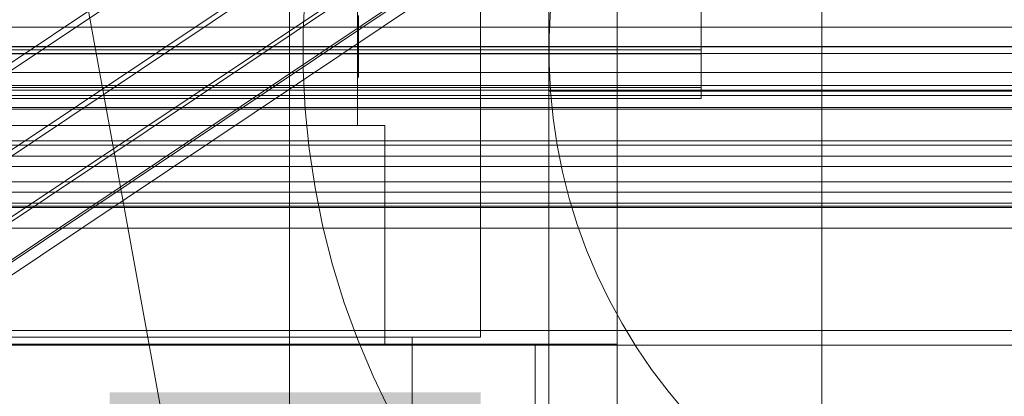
# Model space of a CAD drawing. Header units: millimetres. Extents: x -4738 to 65662, y -68080 to 6847.
# Tile 231 of 256: x 261 to 333, y -34799 to -34772. Entities that reach past the tile are written whole.
import ezdxf

# ---------------------------------------------------------------- set-up
doc = ezdxf.new("R2010")
doc.units = ezdxf.units.MM
for name, color, linetype, lineweight in [('COTAS_O', 1, 'Continuous', 0), ('COTAS_P', 1, 'Continuous', 0), ('frontal_C01', 7, 'Continuous', 0), ('frontal_C02', 7, 'Continuous', 0), ('frontal_C03', 7, 'Continuous', 0), ('frontal_C04', 7, 'Continuous', 0), ('frontal_C05', 7, 'Continuous', 0), ('frontal_mezcladora', 7, 'Continuous', 0)]:
    doc.layers.add(name, color=color, linetype=linetype, lineweight=lineweight)
doc.dimstyles.new('R19_100', dxfattribs={"dimtxt": 250, "dimasz": 150, "dimexe": 150, "dimexo": 80, "dimgap": 100, "dimtad": 1, "dimtih": 1, "dimtoh": 1, "dimdsep": 46, "dimcen": 0.09, "dimadec": 0, "dimazin": 0, "dimtfac": 1, "dimtdec": 4, "dimtofl": 0, "dimtmove": 0, "dimatfit": 3, "dimfxl": 1, "dimtolj": 1, "dimtzin": 0, "dimarcsym": 0})

# ---------------------------------------------------------------- blocks, each defined once
blk = doc.blocks.new('DIM_R31_49')
at = {"layer": 'COTAS_P'}
for p, q in [((-150, -32300), (550, -32300)), ((550, -32300), (505, -32450)), ((550, -34900), (550, -32300)), ((550, -32300), (595, -32450)), ((550, -34900), (505, -34750)), ((550, -34900), (595, -34750)), ((-150, -34900), (550, -34900))]:
    blk.add_line(p, q, dxfattribs=at)
blk.add_text('2600 P', height=250, rotation=90, dxfattribs=at).set_placement((450, -33600))
blk = doc.blocks.new('DIM_R31_52')
at = {"layer": 'COTAS_O'}
for p, q in [((-650, -34200), (-500, -34155)), ((650, -34200), (500, -34155)), ((-650, -34900), (-650, -34200)), ((-650, -34200), (650, -34200)), ((-650, -34200), (-500, -34245)), ((650, -34200), (500, -34245)), ((650, -34900), (650, -34200))]:
    blk.add_line(p, q, dxfattribs=at)
blk.add_text('1300 O', height=250, dxfattribs=at).set_placement((0, -34100))
blk = doc.blocks.new('DIM_R31_57')
at = {"layer": 'COTAS_P'}
for p, q in [((-305, -34680), (395, -34680)), ((395, -34680), (350, -34830)), ((395, -36000), (395, -34680)), ((395, -34680), (440, -34830)), ((395, -36000), (350, -35850)), ((395, -36000), (440, -35850)), ((-305, -36000), (395, -36000))]:
    blk.add_line(p, q, dxfattribs=at)
blk.add_text('1320 P', height=250, rotation=90, dxfattribs=at).set_placement((295, -35340))

msp = doc.modelspace()

# ---------------------------------------------------------------- linework, layer by layer
at = {"layer": 'frontal_C01'}
for p, q in [((311.15, -34773.974), (311.15, -34769.878)), ((311.15, -34770.281), (311.15, -34774.258)), ((-311.15, -34773.974), (311.15, -34773.974)), ((311.15, -34776.58), (311.15, -34773.974)), ((-311.15, -34774.258), (311.15, -34774.258)), ((311.15, -34774.258), (311.15, -34776.727)), ((-311.15, -34776.58), (311.15, -34776.58)), ((-311.15, -34776.727), (311.15, -34776.727)), ((311.15, -34777.519), (311.15, -34776.58)), ((311.15, -34776.727), (311.15, -34777.519)), ((-311.15, -34777.519), (311.15, -34777.519))]:
    msp.add_line(p, q, dxfattribs=at)
at = {"layer": 'frontal_C02'}
for p, q in [((171.232, -34835.259), (355.541, -34712.004)), ((164.752, -34839.023), (349.061, -34715.769)), ((173.554, -34839.982), (357.863, -34716.728)), ((168.263, -34843.056), (352.572, -34719.801)), ((175.016, -34843.792), (359.326, -34720.537)), ((171.275, -34845.965), (355.584, -34722.71)), ((175.521, -34846.427), (359.83, -34723.173)), ((173.584, -34847.553), (357.893, -34724.298)), ((175.032, -34847.71), (359.341, -34724.456)), ((430, -34772.309), (-430, -34772.309)), ((430, -34777.309), (-430, -34777.309))]:
    msp.add_line(p, q, dxfattribs=at)
at = {"layer": 'frontal_C03'}
for p, q in [((1496, -34773.742), (-1496, -34773.742)), ((1250, -34773.733), (-1250, -34773.733)), ((1496, -34774.244), (-1496, -34774.244)), ((1250, -34775.626), (-1250, -34775.626)), ((1496, -34776.583), (-1496, -34776.583)), ((1496, -34776.918), (-1496, -34776.918)), ((1496, -34778.184), (-1496, -34778.184)), ((1496, -34778.302), (-1496, -34778.302)), ((1250, -34780.627), (-1250, -34780.627)), ((1250, -34780.943), (-1250, -34780.943)), ((1250, -34781.737), (-1250, -34781.737)), ((-1250, -34782.501), (1250, -34782.501)), ((1250, -34783.624), (-1250, -34783.624)), ((1250, -34784.388), (-1250, -34784.388)), ((1250, -34785.182), (-1250, -34785.182)), ((1250, -34785.407), (-1250, -34785.407)), ((1250, -34785.499), (-1250, -34785.499)), ((1250, -34787.012), (-1250, -34787.012)), ((1250, -34794.498), (-1250, -34794.498)), ((1250, -34795.571), (-1250, -34795.571))]:
    msp.add_line(p, q, dxfattribs=at)
at = {"layer": 'frontal_C04'}
msp.add_line((488, -35988), (248, -34670.697), dxfattribs=at)
at = {"layer": 'frontal_C05'}
for p, q in [((300, -34777), (300, -34679)), ((300, -34849), (300, -34689)), ((281, -34802.5), (281, -34742.5)), ((305, -34802.5), (305, -34742.5)), ((281, -34795.5), (281, -34745.5)), ((286, -34779.5), (286, -34745.5)), ((305, -34795.5), (305, -34745.5)), ((282.018, -34772.554), (282.162, -34769.666)), ((300.112, -34771.011), (300.012, -34773.003)), ((286, -34772.038), (286, -34771.479)), ((286.05, -34771.462), (286.05, -34772.023)), ((286.05, -34772.023), (286.05, -34772.551)), ((282.018, -34775.446), (282.018, -34772.554)), ((286, -34772.565), (286, -34772.038)), ((286, -34773.057), (286, -34772.565)), ((286.05, -34772.551), (286.05, -34773.046)), ((286, -34773.516), (286, -34773.057)), ((286.05, -34773.046), (286.05, -34773.506)), ((300.012, -34773.003), (300.012, -34774.997)), ((286, -34773.938), (286, -34773.516)), ((286, -34774.323), (286, -34773.938)), ((286.05, -34773.506), (286.05, -34773.93)), ((286.05, -34773.93), (286.05, -34774.316)), ((286, -34774.67), (286, -34774.323)), ((286, -34774.979), (286, -34774.67)), ((286.05, -34774.316), (286.05, -34774.665)), ((286.05, -34774.665), (286.05, -34774.975)), ((282.162, -34778.334), (282.018, -34775.446)), ((286, -34775.248), (286, -34774.979)), ((286, -34775.476), (286, -34775.248)), ((286, -34775.664), (286, -34775.476)), ((286.05, -34774.975), (286.05, -34775.245)), ((286.05, -34775.245), (286.05, -34775.474)), ((286.05, -34775.474), (286.05, -34775.663)), ((300.012, -34774.997), (300.112, -34776.989)), ((286, -34775.811), (286, -34775.664)), ((286, -34775.916), (286, -34775.811)), ((286, -34775.979), (286, -34775.916)), ((286, -34776), (286, -34775.979)), ((286.05, -34775.663), (286.05, -34775.81)), ((286.05, -34775.81), (286.05, -34775.916)), ((286.05, -34775.916), (286.05, -34775.979)), ((286.05, -34775.979), (286.05, -34776)), ((300, -34777), (380, -34777)), ((300.112, -34776.989), (300.31, -34778.974)), ((282.45, -34781.212), (282.162, -34778.334)), ((300.31, -34778.974), (300.608, -34780.946)), ((250, -34779.5), (288, -34779.5)), ((252, -34779.5), (286, -34779.5)), ((262.532, -34779.5), (262.508, -34779.5)), ((262.573, -34779.5), (262.532, -34779.5)), ((262.57, -34779.5), (262.625, -34779.5)), ((262.629, -34779.5), (262.573, -34779.5)), ((262.625, -34779.5), (262.695, -34779.5)), ((262.701, -34779.5), (262.629, -34779.5)), ((262.695, -34779.5), (262.78, -34779.5)), ((262.789, -34779.5), (262.701, -34779.5)), ((262.78, -34779.5), (262.88, -34779.5)), ((262.892, -34779.5), (262.789, -34779.5)), ((262.88, -34779.5), (262.995, -34779.5)), ((263.01, -34779.5), (262.892, -34779.5)), ((262.995, -34779.5), (263.124, -34779.5)), ((263.144, -34779.5), (263.01, -34779.5)), ((263.124, -34779.5), (263.268, -34779.5)), ((263.292, -34779.5), (263.144, -34779.5)), ((263.268, -34779.5), (263.425, -34779.5)), ((263.454, -34779.5), (263.292, -34779.5)), ((263.425, -34779.5), (263.595, -34779.5)), ((263.629, -34779.5), (263.454, -34779.5)), ((263.595, -34779.5), (263.779, -34779.5)), ((263.819, -34779.5), (263.629, -34779.5)), ((263.779, -34779.5), (263.975, -34779.5)), ((264.021, -34779.5), (263.819, -34779.5)), ((263.975, -34779.5), (264.184, -34779.5)), ((264.235, -34779.5), (264.021, -34779.5)), ((264.184, -34779.5), (264.404, -34779.5)), ((264.461, -34779.5), (264.235, -34779.5)), ((264.404, -34779.5), (264.635, -34779.5)), ((264.699, -34779.5), (264.461, -34779.5)), ((264.635, -34779.5), (264.876, -34779.5)), ((264.947, -34779.5), (264.699, -34779.5)), ((264.876, -34779.5), (265.128, -34779.5)), ((265.206, -34779.5), (264.947, -34779.5)), ((265.128, -34779.5), (265.389, -34779.5)), ((265.473, -34779.5), (265.206, -34779.5)), ((265.389, -34779.5), (265.658, -34779.5)), ((265.75, -34779.5), (265.473, -34779.5)), ((265.658, -34779.5), (265.936, -34779.5)), ((266.035, -34779.5), (265.75, -34779.5)), ((265.936, -34779.5), (266.221, -34779.5)), ((266.327, -34779.5), (266.035, -34779.5)), ((266.221, -34779.5), (266.513, -34779.5)), ((266.625, -34779.5), (266.327, -34779.5)), ((266.513, -34779.5), (266.81, -34779.5)), ((266.93, -34779.5), (266.625, -34779.5)), ((266.81, -34779.5), (267.113, -34779.5)), ((267.24, -34779.5), (266.93, -34779.5)), ((267.113, -34779.5), (267.421, -34779.5)), ((267.554, -34779.5), (267.24, -34779.5)), ((267.421, -34779.5), (267.732, -34779.5)), ((267.871, -34779.5), (267.554, -34779.5)), ((267.732, -34779.5), (268.046, -34779.5)), ((268.192, -34779.5), (267.871, -34779.5)), ((268.046, -34779.5), (268.363, -34779.5)), ((268.514, -34779.5), (268.192, -34779.5)), ((268.363, -34779.5), (268.681, -34779.5)), ((268.838, -34779.5), (268.514, -34779.5)), ((268.681, -34779.5), (269, -34779.5)), ((269.162, -34779.5), (268.838, -34779.5)), ((269, -34779.5), (269.319, -34779.5)), ((269.486, -34779.5), (269.162, -34779.5)), ((269.319, -34779.5), (269.637, -34779.5)), ((269.808, -34779.5), (269.486, -34779.5)), ((269.637, -34779.5), (269.954, -34779.5)), ((270.129, -34779.5), (269.808, -34779.5)), ((269.954, -34779.5), (270.268, -34779.5)), ((270.446, -34779.5), (270.129, -34779.5)), ((270.268, -34779.5), (270.579, -34779.5)), ((270.76, -34779.5), (270.446, -34779.5)), ((270.579, -34779.5), (270.887, -34779.5)), ((271.07, -34779.5), (270.76, -34779.5)), ((270.887, -34779.5), (271.19, -34779.5)), ((271.375, -34779.5), (271.07, -34779.5)), ((271.19, -34779.5), (271.487, -34779.5)), ((271.673, -34779.5), (271.375, -34779.5)), ((271.487, -34779.5), (271.779, -34779.5)), ((271.965, -34779.5), (271.673, -34779.5)), ((271.779, -34779.5), (272.064, -34779.5)), ((272.25, -34779.5), (271.965, -34779.5)), ((272.064, -34779.5), (272.342, -34779.5)), ((272.527, -34779.5), (272.25, -34779.5)), ((272.342, -34779.5), (272.611, -34779.5)), ((272.794, -34779.5), (272.527, -34779.5)), ((272.611, -34779.5), (272.872, -34779.5)), ((273.053, -34779.5), (272.794, -34779.5)), ((272.872, -34779.5), (273.124, -34779.5)), ((273.301, -34779.5), (273.053, -34779.5)), ((273.124, -34779.5), (273.365, -34779.5)), ((273.539, -34779.5), (273.301, -34779.5)), ((273.365, -34779.5), (273.596, -34779.5)), ((273.765, -34779.5), (273.539, -34779.5)), ((273.596, -34779.5), (273.816, -34779.5)), ((273.979, -34779.5), (273.765, -34779.5)), ((273.816, -34779.5), (274.025, -34779.5)), ((274.181, -34779.5), (273.979, -34779.5)), ((274.025, -34779.5), (274.221, -34779.5)), ((274.371, -34779.5), (274.181, -34779.5)), ((274.221, -34779.5), (274.405, -34779.5)), ((274.546, -34779.5), (274.371, -34779.5)), ((274.405, -34779.5), (274.575, -34779.5)), ((274.708, -34779.5), (274.546, -34779.5)), ((274.575, -34779.5), (274.732, -34779.5)), ((274.856, -34779.5), (274.708, -34779.5)), ((274.732, -34779.5), (274.876, -34779.5)), ((274.99, -34779.5), (274.856, -34779.5)), ((274.876, -34779.5), (275.005, -34779.5)), ((275.108, -34779.5), (274.99, -34779.5)), ((275.005, -34779.5), (275.12, -34779.5)), ((275.211, -34779.5), (275.108, -34779.5)), ((275.12, -34779.5), (275.22, -34779.5)), ((275.299, -34779.5), (275.211, -34779.5)), ((275.22, -34779.5), (275.305, -34779.5)), ((275.371, -34779.5), (275.299, -34779.5)), ((275.305, -34779.5), (275.375, -34779.5)), ((275.427, -34779.5), (275.371, -34779.5)), ((275.375, -34779.5), (275.43, -34779.5)), ((275.468, -34779.5), (275.427, -34779.5)), ((275.492, -34779.5), (275.468, -34779.5)), ((288, -34795.5), (288, -34779.5)), ((282.881, -34784.072), (282.45, -34781.212)), ((300.608, -34780.946), (301.003, -34782.901)), ((301.003, -34782.901), (301.495, -34784.834)), ((283.454, -34786.906), (282.881, -34784.072)), ((301.495, -34784.834), (302.083, -34786.739)), ((284.168, -34789.709), (283.454, -34786.906)), ((302.083, -34786.739), (302.765, -34788.614)), ((302.765, -34788.614), (303.54, -34790.451)), ((285.02, -34792.472), (284.168, -34789.709)), ((303.54, -34790.451), (304.405, -34792.248)), ((286.009, -34795.19), (285.02, -34792.472)), ((304.405, -34792.248), (305.359, -34794)), ((305.359, -34794), (306.399, -34795.702)), ((239, -34795.5), (299, -34795.5)), ((250, -34795.5), (288, -34795.5)), ((262.532, -34795.5), (262.508, -34795.5)), ((262.573, -34795.5), (262.532, -34795.5)), ((262.57, -34795.5), (262.625, -34795.5)), ((262.629, -34795.5), (262.573, -34795.5)), ((262.625, -34795.5), (262.695, -34795.5)), ((262.701, -34795.5), (262.629, -34795.5)), ((262.695, -34795.5), (262.78, -34795.5)), ((262.789, -34795.5), (262.701, -34795.5)), ((262.78, -34795.5), (262.88, -34795.5)), ((262.892, -34795.5), (262.789, -34795.5)), ((262.88, -34795.5), (262.995, -34795.5)), ((263.01, -34795.5), (262.892, -34795.5)), ((262.995, -34795.5), (263.124, -34795.5)), ((263.144, -34795.5), (263.01, -34795.5)), ((263.124, -34795.5), (263.268, -34795.5)), ((263.292, -34795.5), (263.144, -34795.5)), ((263.268, -34795.5), (263.425, -34795.5)), ((263.454, -34795.5), (263.292, -34795.5)), ((263.425, -34795.5), (263.595, -34795.5)), ((263.629, -34795.5), (263.454, -34795.5)), ((263.515, -34795.5), (263.502, -34795.5)), ((263.543, -34795.5), (263.515, -34795.5)), ((263.584, -34795.5), (263.543, -34795.5)), ((263.638, -34795.5), (263.584, -34795.5)), ((263.595, -34795.5), (263.779, -34795.5)), ((263.819, -34795.5), (263.629, -34795.5)), ((263.706, -34795.5), (263.638, -34795.5)), ((263.786, -34795.5), (263.706, -34795.5)), ((263.779, -34795.5), (263.975, -34795.5)), ((263.88, -34795.5), (263.786, -34795.5)), ((264.021, -34795.5), (263.819, -34795.5)), ((263.987, -34795.5), (263.88, -34795.5)), ((263.975, -34795.5), (264.184, -34795.5)), ((264.106, -34795.5), (263.987, -34795.5)), ((264.235, -34795.5), (264.021, -34795.5)), ((264.237, -34795.5), (264.106, -34795.5)), ((264.184, -34795.5), (264.404, -34795.5)), ((264.461, -34795.5), (264.235, -34795.5)), ((264.38, -34795.5), (264.237, -34795.5)), ((264.534, -34795.5), (264.38, -34795.5)), ((264.404, -34795.5), (264.635, -34795.5)), ((264.699, -34795.5), (264.461, -34795.5)), ((264.7, -34795.5), (264.534, -34795.5)), ((264.635, -34795.5), (264.876, -34795.5)), ((264.947, -34795.5), (264.699, -34795.5)), ((264.876, -34795.5), (264.7, -34795.5)), ((265.063, -34795.5), (264.876, -34795.5)), ((264.876, -34795.5), (265.128, -34795.5)), ((265.206, -34795.5), (264.947, -34795.5)), ((265.259, -34795.5), (265.063, -34795.5)), ((265.128, -34795.5), (265.389, -34795.5)), ((265.473, -34795.5), (265.206, -34795.5)), ((265.465, -34795.5), (265.259, -34795.5)), ((265.389, -34795.5), (265.658, -34795.5)), ((265.679, -34795.5), (265.465, -34795.5)), ((265.75, -34795.5), (265.473, -34795.5)), ((265.658, -34795.5), (265.936, -34795.5)), ((265.902, -34795.5), (265.679, -34795.5)), ((266.035, -34795.5), (265.75, -34795.5)), ((266.132, -34795.5), (265.902, -34795.5)), ((265.936, -34795.5), (266.221, -34795.5)), ((266.327, -34795.5), (266.035, -34795.5)), ((266.37, -34795.5), (266.132, -34795.5)), ((266.221, -34795.5), (266.513, -34795.5)), ((266.625, -34795.5), (266.327, -34795.5)), ((266.614, -34795.5), (266.37, -34795.5)), ((266.513, -34795.5), (266.81, -34795.5)), ((266.864, -34795.5), (266.614, -34795.5)), ((266.93, -34795.5), (266.625, -34795.5)), ((266.81, -34795.5), (267.113, -34795.5)), ((267.119, -34795.5), (266.864, -34795.5)), ((267.24, -34795.5), (266.93, -34795.5)), ((267.113, -34795.5), (267.421, -34795.5)), ((267.379, -34795.5), (267.119, -34795.5)), ((267.554, -34795.5), (267.24, -34795.5)), ((267.643, -34795.5), (267.379, -34795.5)), ((267.421, -34795.5), (267.732, -34795.5)), ((267.871, -34795.5), (267.554, -34795.5)), ((267.91, -34795.5), (267.643, -34795.5)), ((267.732, -34795.5), (268.046, -34795.5)), ((268.192, -34795.5), (267.871, -34795.5)), ((268.18, -34795.5), (267.91, -34795.5)), ((268.046, -34795.5), (268.363, -34795.5)), ((268.452, -34795.5), (268.18, -34795.5)), ((268.514, -34795.5), (268.192, -34795.5)), ((268.363, -34795.5), (268.681, -34795.5)), ((268.726, -34795.5), (268.452, -34795.5)), ((268.838, -34795.5), (268.514, -34795.5)), ((268.681, -34795.5), (269, -34795.5)), ((269, -34795.5), (268.726, -34795.5)), ((269.162, -34795.5), (268.838, -34795.5)), ((269.274, -34795.5), (269, -34795.5)), ((269, -34795.5), (269.319, -34795.5)), ((269.486, -34795.5), (269.162, -34795.5)), ((269.548, -34795.5), (269.274, -34795.5)), ((269.319, -34795.5), (269.637, -34795.5)), ((269.808, -34795.5), (269.486, -34795.5)), ((269.82, -34795.5), (269.548, -34795.5)), ((269.637, -34795.5), (269.954, -34795.5)), ((270.129, -34795.5), (269.808, -34795.5)), ((270.09, -34795.5), (269.82, -34795.5)), ((269.954, -34795.5), (270.268, -34795.5)), ((270.357, -34795.5), (270.09, -34795.5)), ((270.446, -34795.5), (270.129, -34795.5)), ((270.268, -34795.5), (270.579, -34795.5)), ((270.621, -34795.5), (270.357, -34795.5)), ((270.76, -34795.5), (270.446, -34795.5)), ((270.579, -34795.5), (270.887, -34795.5)), ((270.881, -34795.5), (270.621, -34795.5)), ((271.07, -34795.5), (270.76, -34795.5)), ((271.136, -34795.5), (270.881, -34795.5)), ((270.887, -34795.5), (271.19, -34795.5)), ((271.375, -34795.5), (271.07, -34795.5)), ((271.386, -34795.5), (271.136, -34795.5)), ((271.19, -34795.5), (271.487, -34795.5)), ((271.673, -34795.5), (271.375, -34795.5)), ((271.63, -34795.5), (271.386, -34795.5)), ((271.487, -34795.5), (271.779, -34795.5)), ((271.868, -34795.5), (271.63, -34795.5)), ((271.965, -34795.5), (271.673, -34795.5)), ((271.779, -34795.5), (272.064, -34795.5)), ((272.098, -34795.5), (271.868, -34795.5)), ((272.25, -34795.5), (271.965, -34795.5)), ((272.064, -34795.5), (272.342, -34795.5)), ((272.321, -34795.5), (272.098, -34795.5)), ((272.527, -34795.5), (272.25, -34795.5)), ((272.535, -34795.5), (272.321, -34795.5)), ((272.342, -34795.5), (272.611, -34795.5)), ((272.794, -34795.5), (272.527, -34795.5)), ((272.741, -34795.5), (272.535, -34795.5)), ((272.611, -34795.5), (272.872, -34795.5)), ((272.937, -34795.5), (272.741, -34795.5)), ((273.053, -34795.5), (272.794, -34795.5)), ((272.872, -34795.5), (273.124, -34795.5)), ((273.124, -34795.5), (272.937, -34795.5)), ((273.301, -34795.5), (273.053, -34795.5)), ((273.3, -34795.5), (273.124, -34795.5)), ((273.124, -34795.5), (273.365, -34795.5)), ((273.466, -34795.5), (273.3, -34795.5)), ((273.539, -34795.5), (273.301, -34795.5)), ((273.365, -34795.5), (273.596, -34795.5)), ((273.62, -34795.5), (273.466, -34795.5)), ((273.765, -34795.5), (273.539, -34795.5)), ((273.596, -34795.5), (273.816, -34795.5)), ((273.763, -34795.5), (273.62, -34795.5)), ((273.894, -34795.5), (273.763, -34795.5)), ((273.979, -34795.5), (273.765, -34795.5)), ((273.816, -34795.5), (274.025, -34795.5)), ((274.013, -34795.5), (273.894, -34795.5)), ((274.181, -34795.5), (273.979, -34795.5)), ((274.12, -34795.5), (274.013, -34795.5)), ((274.025, -34795.5), (274.221, -34795.5)), ((274.214, -34795.5), (274.12, -34795.5)), ((274.371, -34795.5), (274.181, -34795.5)), ((274.294, -34795.5), (274.214, -34795.5)), ((274.221, -34795.5), (274.405, -34795.5)), ((274.362, -34795.5), (274.294, -34795.5)), ((274.416, -34795.5), (274.362, -34795.5)), ((274.546, -34795.5), (274.371, -34795.5)), ((274.405, -34795.5), (274.575, -34795.5)), ((274.457, -34795.5), (274.416, -34795.5)), ((274.485, -34795.5), (274.457, -34795.5)), ((274.498, -34795.5), (274.485, -34795.5)), ((274.708, -34795.5), (274.546, -34795.5)), ((274.575, -34795.5), (274.732, -34795.5)), ((274.856, -34795.5), (274.708, -34795.5)), ((274.732, -34795.5), (274.876, -34795.5)), ((274.99, -34795.5), (274.856, -34795.5)), ((274.876, -34795.5), (275.005, -34795.5)), ((275.108, -34795.5), (274.99, -34795.5)), ((275.005, -34795.5), (275.12, -34795.5)), ((275.211, -34795.5), (275.108, -34795.5)), ((275.12, -34795.5), (275.22, -34795.5)), ((275.299, -34795.5), (275.211, -34795.5)), ((275.22, -34795.5), (275.305, -34795.5)), ((275.371, -34795.5), (275.299, -34795.5)), ((275.305, -34795.5), (275.375, -34795.5)), ((275.427, -34795.5), (275.371, -34795.5)), ((275.375, -34795.5), (275.43, -34795.5)), ((275.468, -34795.5), (275.427, -34795.5)), ((275.492, -34795.5), (275.468, -34795.5)), ((281, -34795.5), (305, -34795.5)), ((287.133, -34797.855), (286.009, -34795.19)), ((299, -34802.5), (299, -34795.5)), ((299, -34803.5), (299, -34795.5)), ((306.399, -34795.702), (307.522, -34797.35)), ((288.387, -34800.46), (287.133, -34797.855)), ((307.522, -34797.35), (308.727, -34798.94)), ((308.727, -34798.94), (310.009, -34800.467))]:
    msp.add_line(p, q, dxfattribs=at)
at = {"layer": 'frontal_mezcladora'}
for p, q in [((320, -34820), (320, -34600)), ((295, -34795), (295, -34760)), ((-465, -34795), (295, -34795)), ((210, -34795), (290, -34795)), ((290, -34820), (290, -34795))]:
    msp.add_line(p, q, dxfattribs=at)

# ---------------------------------------------------------------- dimensions: what is measured, and where the dimension line sits
at = {"layer": 'COTAS_O'}
dim = msp.add_aligned_dim(p1=(-650, -34900), p2=(650, -34900), distance=700, text='<> O', dimstyle='R19_100', dxfattribs=at)
dim.commit()
dim.dimension.update_dxf_attribs({"geometry": 'DIM_R31_52', "text_midpoint": (0, -34200)})
at = {"layer": 'COTAS_P'}
for p1, p2, picture, middle in [((-150, -34900), (-150, -32300), 'DIM_R31_49', (550, -33600)), ((-305, -36000), (-305, -34680), 'DIM_R31_57', (395, -35340))]:
    dim = msp.add_aligned_dim(p1=p1, p2=p2, distance=-700, text='<> P', dimstyle='R19_100', dxfattribs=at)
    dim.commit()
    dim.dimension.update_dxf_attribs({"geometry": picture, "text_midpoint": middle})

doc.saveas('drawing.dxf')
